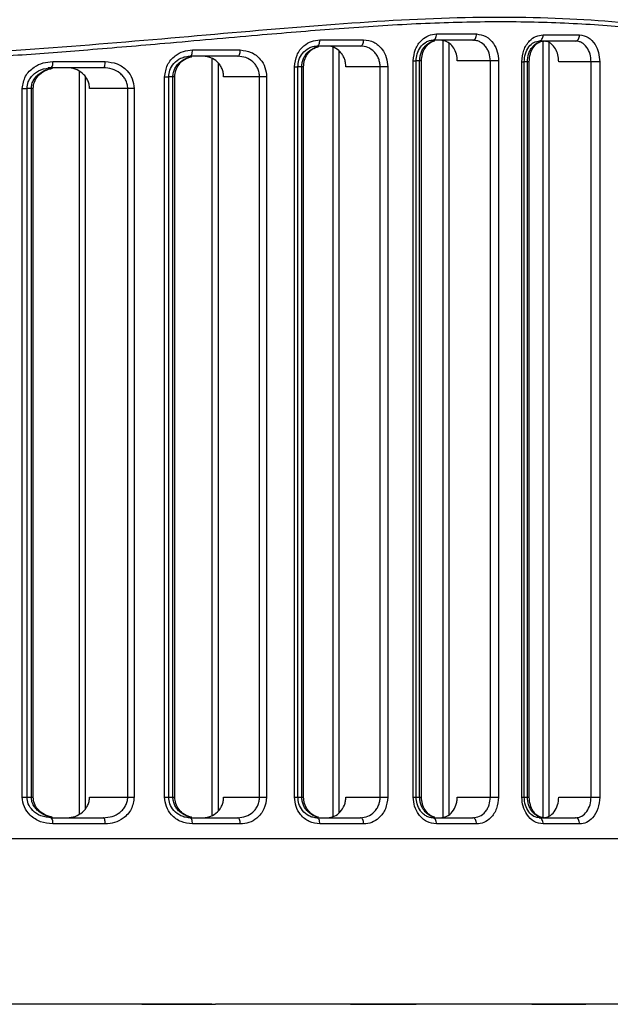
# Model space of a CAD drawing. Header units: millimetres. Extents: x -247 to 109, y -16 to 256.
# Tile 10 of 13: x 22 to 51, y 60 to 108. Entities that reach past the tile are written whole.
import ezdxf

# ---------------------------------------------------------------- set-up
doc = ezdxf.new("R2010")
doc.units = ezdxf.units.MM

msp = doc.modelspace()

# ---------------------------------------------------------------- linework, layer by layer
at = {"color": 7, "linetype": 'Continuous', "lineweight": 25}
for p, q in [((42.46, 107.123), (44.394, 107.123)), ((47.609, 107.082), (49.374, 107.082)), ((38.793, 106.541), (36.69, 106.541)), ((36.828, 106.841), (38.942, 106.841)), ((37.454, 106.483), (37.454, 69.366)), ((44.219, 106.823), (42.294, 106.823)), ((42.769, 106.805), (42.769, 69.307)), ((43.06, 106.681), (43.06, 69.464)), ((49.175, 106.782), (47.419, 106.782)), ((47.598, 106.782), (47.598, 69.307)), ((47.889, 106.701), (47.889, 69.378)), ((32.865, 106.05), (30.566, 106.05)), ((31.468, 106.05), (30.618, 106.05)), ((30.674, 106.35), (32.985, 106.35)), ((31.62, 105.942), (31.62, 69.416)), ((31.62, 105.942), (31.62, 69.416)), ((37.745, 106.307), (37.745, 69.542)), ((24.901, 105.492), (23.715, 105.492)), ((26.378, 105.492), (23.853, 105.492)), ((23.93, 105.792), (26.467, 105.792)), ((31.911, 105.736), (31.911, 69.622)), ((35.603, 70.307), (35.603, 105.541)), ((35.603, 105.541), (35.77, 105.541)), ((35.77, 70.307), (35.77, 105.541)), ((36.045, 105.541), (35.77, 105.541)), ((35.957, 70.307), (35.957, 105.541)), ((36.045, 70.307), (36.045, 105.541)), ((40.107, 105.541), (38.084, 105.541)), ((39.74, 70.307), (39.74, 105.541)), ((40.107, 105.541), (40.107, 70.307)), ((41.338, 70.307), (41.338, 105.823)), ((41.338, 105.823), (41.478, 105.823)), ((41.478, 70.307), (41.478, 105.823)), ((41.737, 105.823), (41.478, 105.823)), ((41.649, 70.307), (41.649, 105.823)), ((41.737, 70.307), (41.737, 105.823)), ((45.459, 105.823), (43.468, 105.823)), ((45.067, 70.307), (45.067, 105.823)), ((45.459, 105.823), (45.459, 70.307)), ((46.585, 70.307), (46.585, 105.782)), ((46.585, 105.782), (46.699, 105.782)), ((46.699, 70.307), (46.699, 105.782)), ((46.94, 105.783), (46.7, 105.783)), ((46.852, 70.307), (46.852, 105.783)), ((46.94, 70.307), (46.94, 105.783)), ((50.345, 105.782), (48.367, 105.782)), ((49.929, 70.307), (49.929, 105.782)), ((50.345, 105.782), (50.345, 70.307)), ((25.211, 105.309), (25.211, 69.49)), ((25.502, 105.074), (25.502, 69.725)), ((29.334, 70.307), (29.334, 105.05)), ((29.334, 105.05), (29.532, 105.05)), ((29.532, 70.307), (29.532, 105.05)), ((29.82, 105.05), (29.532, 105.05)), ((29.731, 70.307), (29.731, 105.05)), ((29.82, 70.307), (29.82, 105.05)), ((34.258, 105.05), (32.183, 105.05)), ((33.919, 70.307), (33.919, 105.05)), ((34.258, 105.05), (34.258, 70.307)), ((22.455, 70.307), (22.455, 104.492)), ((22.455, 104.492), (22.686, 104.492)), ((22.686, 70.307), (22.686, 104.492)), ((22.984, 104.492), (22.686, 104.492)), ((22.896, 70.307), (22.896, 104.492)), ((22.984, 70.307), (22.984, 104.492)), ((27.862, 104.492), (25.704, 104.492)), ((27.553, 70.307), (27.553, 104.492)), ((27.862, 104.492), (27.862, 70.307)), ((22.455, 70.307), (22.984, 70.307)), ((25.704, 70.307), (27.862, 70.307)), ((29.334, 70.307), (29.82, 70.307)), ((32.183, 70.307), (34.258, 70.307)), ((35.603, 70.307), (36.045, 70.307)), ((38.084, 70.307), (40.107, 70.307)), ((41.338, 70.307), (41.737, 70.307)), ((43.468, 70.307), (45.459, 70.307)), ((46.585, 70.307), (46.699, 70.307)), ((46.699, 70.307), (46.94, 70.307)), ((48.367, 70.307), (50.345, 70.307)), ((23.853, 69.307), (26.378, 69.307)), ((26.467, 69.007), (23.93, 69.007)), ((30.566, 69.307), (32.865, 69.307)), ((32.985, 69.007), (30.674, 69.007)), ((36.69, 69.307), (38.793, 69.307)), ((38.942, 69.007), (36.828, 69.007)), ((42.294, 69.307), (44.219, 69.307)), ((44.394, 69.007), (42.46, 69.007)), ((47.419, 69.307), (49.175, 69.307)), ((49.374, 69.007), (47.609, 69.007)), ((-53.707, 68.307), (69.611, 68.307)), ((31.615, 60.307), (20.093, 60.307)), ((29.101, 60.313), (31.172, 60.313)), ((41.219, 60.307), (31.787, 60.307)), ((39.151, 60.313), (40.987, 60.313)), ((47.058, 60.307), (41.459, 60.307)), ((49.203, 60.307), (47.061, 60.307)), ((47.839, 60.313), (49.359, 60.313)), ((55.533, 60.307), (49.668, 60.307))]:
    msp.add_line(p, q, dxfattribs=at)
at = {"color": 7, "linetype": 'Continuous', "lineweight": 25, "flags": 128}
for points in [[(42.294, 106.823), (42.326, 106.829), (42.357, 106.846), (42.386, 106.873), (42.411, 106.911), (42.432, 106.956), (42.447, 107.008), (42.456, 107.064), (42.46, 107.123)], [(44.219, 106.823), (44.253, 106.829), (44.286, 106.846), (44.316, 106.873), (44.343, 106.911), (44.364, 106.956), (44.381, 107.008), (44.391, 107.064), (44.394, 107.123)], [(47.419, 106.782), (47.456, 106.788), (47.492, 106.805), (47.525, 106.833), (47.554, 106.87), (47.577, 106.916), (47.595, 106.968), (47.606, 107.024), (47.609, 107.082)], [(49.175, 106.782), (49.214, 106.788), (49.251, 106.805), (49.286, 106.833), (49.316, 106.87), (49.341, 106.916), (49.359, 106.968), (49.37, 107.024), (49.374, 107.082)], [(36.69, 106.541), (36.717, 106.547), (36.743, 106.564), (36.767, 106.592), (36.788, 106.629), (36.805, 106.675), (36.818, 106.726), (36.826, 106.783), (36.828, 106.841)], [(38.793, 106.541), (38.822, 106.547), (38.85, 106.564), (38.876, 106.592), (38.898, 106.629), (38.917, 106.675), (38.931, 106.726), (38.939, 106.783), (38.942, 106.841)], [(30.566, 106.05), (30.587, 106.056), (30.607, 106.073), (30.626, 106.101), (30.643, 106.138), (30.656, 106.184), (30.666, 106.235), (30.672, 106.292), (30.674, 106.35)], [(32.865, 106.05), (32.889, 106.056), (32.911, 106.073), (32.932, 106.101), (32.95, 106.138), (32.965, 106.184), (32.976, 106.235), (32.983, 106.292), (32.985, 106.35)], [(26.378, 105.492), (26.395, 105.498), (26.412, 105.515), (26.427, 105.542), (26.441, 105.58), (26.452, 105.625), (26.46, 105.677), (26.465, 105.733), (26.467, 105.792)], [(26.467, 69.007), (26.465, 69.066), (26.46, 69.122), (26.452, 69.174), (26.441, 69.219), (26.427, 69.257), (26.412, 69.285), (26.395, 69.302), (26.378, 69.307)], [(30.674, 69.007), (30.672, 69.066), (30.666, 69.122), (30.656, 69.174), (30.643, 69.219), (30.626, 69.257), (30.607, 69.285), (30.587, 69.302), (30.566, 69.307)], [(32.985, 69.007), (32.983, 69.066), (32.976, 69.122), (32.965, 69.174), (32.95, 69.219), (32.932, 69.257), (32.911, 69.285), (32.889, 69.302), (32.865, 69.307)], [(36.828, 69.007), (36.826, 69.066), (36.818, 69.122), (36.805, 69.174), (36.788, 69.219), (36.767, 69.257), (36.743, 69.285), (36.717, 69.302), (36.69, 69.307)], [(38.942, 69.007), (38.939, 69.066), (38.931, 69.122), (38.917, 69.174), (38.898, 69.219), (38.876, 69.257), (38.85, 69.285), (38.822, 69.302), (38.793, 69.307)], [(42.46, 69.007), (42.456, 69.066), (42.447, 69.122), (42.432, 69.174), (42.411, 69.219), (42.386, 69.257), (42.357, 69.285), (42.326, 69.302), (42.294, 69.307)], [(44.394, 69.007), (44.391, 69.066), (44.381, 69.122), (44.364, 69.174), (44.343, 69.219), (44.316, 69.257), (44.286, 69.285), (44.253, 69.302), (44.219, 69.307)], [(47.609, 69.007), (47.606, 69.066), (47.595, 69.122), (47.577, 69.174), (47.554, 69.219), (47.525, 69.257), (47.492, 69.285), (47.456, 69.302), (47.419, 69.307)], [(49.374, 69.007), (49.37, 69.066), (49.359, 69.122), (49.341, 69.174), (49.316, 69.219), (49.286, 69.257), (49.251, 69.285), (49.214, 69.302), (49.175, 69.307)]]:
    msp.add_lwpolyline(points, dxfattribs=at)
at = {"color": 7, "linetype": 'Continuous', "lineweight": 25}
for centre, start, end in [((23.579, 105.722), 320.0749, 11.288), ((23.579, 69.077), 348.712, 39.9251)]:
    msp.add_arc(centre, 0.358, start, end, dxfattribs=at)
for points, knots in [([(-13.641, 109.501), (-12.383, 109.375), (-9.868, 109.122), (-5.981, 108.795), (-2.084, 108.536), (1.86, 108.354), (5.796, 108.261), (9.758, 108.26), (13.72, 108.353), (17.056, 108.505), (19.819, 108.675), (22.019, 108.834), (24.243, 109.017), (26.464, 109.219), (28.571, 109.427), (30.726, 109.651), (32.981, 109.894), (35.136, 110.132), (37.196, 110.358), (39.084, 110.561), (41.051, 110.761), (42.982, 110.942), (44.874, 111.097), (47.563, 111.275), (50.912, 111.385), (54.793, 111.288), (57.766, 111.003), (59.996, 110.661), (61.598, 110.353), (63.104, 110.004), (64.511, 109.624), (65.843, 109.215), (67.216, 108.743), (68.547, 108.232), (69.783, 107.71), (70.854, 107.221), (71.794, 106.764), (72.792, 106.252), (73.683, 105.77), (74.343, 105.409), (74.432, 105.368), (74.477, 105.347)], [0, 0, 0, 0, 0.031417, 0.062805, 0.094826, 0.12527, 0.15681, 0.18806, 0.21891, 0.250625, 0.267514, 0.285233, 0.303786, 0.321706, 0.339855, 0.356148, 0.375854, 0.397226, 0.411851, 0.429947, 0.447507, 0.465181, 0.483264, 0.500801, 0.542619, 0.583505, 0.62502, 0.645672, 0.666467, 0.68777, 0.708071, 0.728371, 0.750225, 0.777187, 0.801644, 0.826009, 0.850715, 0.875387, 0.917528, 0.958008, 1, 1, 1, 1]), ([(74.348, 105.133), (74.316, 105.147), (74.248, 105.176), (73.425, 105.628), (71.832, 106.489), (69.216, 107.731), (65.773, 109.049), (61.539, 110.209), (56.554, 110.981), (50.879, 111.207), (44.613, 110.899), (37.855, 110.203), (30.689, 109.383), (23.196, 108.642), (15.451, 108.104), (10.208, 108.039), (7.585, 108.007)], [0, 0, 0, 0, 0.050454, 0.106164, 0.180376, 0.255284, 0.32977, 0.404385, 0.478837, 0.552592, 0.627001, 0.701505, 0.775662, 0.850441, 0.925164, 1, 1, 1, 1]), ([(7.603, 105.814), (10.042, 105.839), (14.943, 105.891), (22.192, 106.313), (29.242, 106.89), (36.003, 107.5), (42.381, 107.946), (48.293, 107.965), (53.642, 107.521), (58.343, 106.633), (62.35, 105.476), (65.6, 104.245), (68.145, 103.091), (69.15, 102.581), (69.653, 102.327)], [0, 0, 0, 0, 0.082766, 0.166311, 0.249538, 0.332695, 0.416463, 0.499377, 0.58239, 0.66618, 0.749386, 0.832914, 0.916439, 1, 1, 1, 1]), ([(69.548, 102.102), (69.187, 102.285), (68.468, 102.651), (66.804, 103.44), (64.735, 104.321), (62.379, 105.188), (59.874, 105.951), (57.31, 106.582), (54.535, 107.098), (51.513, 107.477), (48.27, 107.682), (44.846, 107.728), (41.268, 107.615), (37.597, 107.372), (33.622, 107.041), (29.646, 106.685), (25.769, 106.355), (22.234, 106.085), (18.696, 105.858), (15.068, 105.686), (11.415, 105.58), (7, 105.535), (1.742, 105.625), (-2.921, 105.849), (-6.216, 106.064), (-8.032, 106.195), (-9.828, 106.336), (-11.672, 106.488), (-13.815, 106.673), (-15.934, 106.859), (-17.831, 107.027), (-19.547, 107.175), (-21.248, 107.313), (-23.051, 107.446), (-25.556, 107.605), (-28.769, 107.73), (-32.095, 107.693), (-34.834, 107.541), (-37.051, 107.325), (-39.149, 107.026), (-41.143, 106.655), (-42.98, 106.233), (-44.732, 105.756), (-46.482, 105.207), (-48.158, 104.604), (-49.659, 104), (-50.951, 103.432), (-52.053, 102.913), (-52.983, 102.448), (-53.425, 102.217), (-53.646, 102.102)], [0, 0, 0, 0, 0.031377, 0.062613, 0.093952, 0.125314, 0.150963, 0.175676, 0.20048, 0.225143, 0.250218, 0.275016, 0.299265, 0.323869, 0.347483, 0.375029, 0.397276, 0.417251, 0.437499, 0.458952, 0.479779, 0.499986, 0.534214, 0.569411, 0.580305, 0.591813, 0.60139, 0.612212, 0.624854, 0.640217, 0.651146, 0.660274, 0.67264, 0.683771, 0.695428, 0.722372, 0.749626, 0.767459, 0.785029, 0.802858, 0.820608, 0.838662, 0.855629, 0.874605, 0.897103, 0.91763, 0.937344, 0.958701, 0.979398, 1, 1, 1, 1]), ([(41.338, 105.823), (41.36, 106.016), (41.404, 106.403), (41.71, 106.828), (42.078, 107.078), (42.332, 107.108), (42.46, 107.123)], [0, 0, 0, 0, 0.279478, 0.558705, 0.778857, 1, 1, 1, 1]), ([(44.394, 107.123), (44.55, 107.099), (44.862, 107.051), (45.211, 106.706), (45.422, 106.277), (45.447, 105.974), (45.459, 105.823)], [0, 0, 0, 0, 0.279676, 0.55901, 0.778986, 1, 1, 1, 1]), ([(46.585, 105.782), (46.605, 105.974), (46.644, 106.357), (46.921, 106.784), (47.258, 107.037), (47.492, 107.067), (47.609, 107.082)], [0, 0, 0, 0, 0.279515, 0.558817, 0.778892, 1, 1, 1, 1]), ([(49.374, 107.082), (49.517, 107.058), (49.803, 107.01), (50.121, 106.663), (50.311, 106.234), (50.334, 105.933), (50.345, 105.782)], [0, 0, 0, 0, 0.279617, 0.558938, 0.778949, 1, 1, 1, 1]), ([(35.603, 105.541), (35.628, 105.737), (35.678, 106.129), (36.017, 106.553), (36.417, 106.798), (36.691, 106.827), (36.828, 106.841)], [0, 0, 0, 0, 0.279304, 0.558549, 0.778855, 1, 1, 1, 1]), ([(35.77, 105.541), (35.78, 105.651), (35.802, 105.888), (35.984, 106.219), (36.237, 106.429), (36.496, 106.531), (36.641, 106.541), (36.715, 106.546)], [0, 0, 0, 0, 0.201427, 0.43388, 0.699258, 0.845364, 1, 1, 1, 1]), ([(35.957, 105.541), (35.961, 105.609), (35.969, 105.746), (36.033, 105.938), (36.132, 106.115), (36.305, 106.317), (36.515, 106.444), (36.69, 106.509), (36.748, 106.515), (36.761, 106.517)], [0, 0, 0, 0, 0.143005, 0.289594, 0.428804, 0.578348, 0.866093, 0.970392, 1, 1, 1, 1]), ([(36.045, 105.541), (36.055, 105.648), (36.074, 105.868), (36.224, 106.165), (36.457, 106.412), (36.664, 106.485), (36.772, 106.523)], [0, 0, 0, 0, 0.2227703, 0.4626062, 0.7215431, 1, 1, 1, 1]), ([(38.084, 105.541), (38.081, 105.608), (38.074, 105.741), (38.019, 105.932), (37.934, 106.108), (37.783, 106.308), (37.533, 106.498), (37.3, 106.527), (37.183, 106.541)], [0, 0, 0, 0, 0.125105, 0.250558, 0.375308, 0.500884, 0.749983, 1, 1, 1, 1]), ([(39.74, 105.541), (39.737, 105.606), (39.73, 105.737), (39.674, 105.927), (39.584, 106.107), (39.422, 106.311), (39.157, 106.499), (38.915, 106.527), (38.793, 106.541)], [0, 0, 0, 0, 0.120196, 0.243507, 0.37038, 0.501223, 0.750456, 1, 1, 1, 1]), ([(38.942, 106.841), (39.111, 106.818), (39.448, 106.771), (39.831, 106.431), (40.065, 106.001), (40.093, 105.695), (40.107, 105.541)], [0, 0, 0, 0, 0.279787, 0.558946, 0.779091, 1, 1, 1, 1]), ([(41.478, 105.823), (41.487, 105.937), (41.507, 106.178), (41.676, 106.511), (41.904, 106.717), (42.133, 106.815), (42.259, 106.823), (42.324, 106.828)], [0, 0, 0, 0, 0.210196, 0.4465351, 0.7090516, 0.8509323, 1, 1, 1, 1]), ([(41.649, 105.823), (41.652, 105.889), (41.659, 106.023), (41.733, 106.278), (41.905, 106.556), (42.116, 106.71), (42.258, 106.769), (42.308, 106.789), (42.348, 106.794), (42.364, 106.796)], [0, 0, 0, 0, 0.143831, 0.290691, 0.578963, 0.867553, 0.899409, 0.958442, 1, 1, 1, 1]), ([(41.737, 105.823), (41.746, 105.935), (41.765, 106.163), (41.906, 106.461), (42.112, 106.698), (42.287, 106.769), (42.377, 106.804)], [0, 0, 0, 0, 0.2357667, 0.4800238, 0.734941, 1, 1, 1, 1]), ([(43.468, 105.823), (43.459, 105.934), (43.441, 106.157), (43.303, 106.455), (43.098, 106.681), (42.867, 106.804), (42.71, 106.817), (42.646, 106.823)], [0, 0, 0, 0, 0.211469, 0.422905, 0.635328, 0.850055, 1, 1, 1, 1]), ([(45.067, 105.823), (45.055, 105.953), (45.037, 106.15), (44.929, 106.383), (44.795, 106.577), (44.615, 106.722), (44.406, 106.809), (44.283, 106.818), (44.219, 106.823)], [0, 0, 0, 0, 0.2447421, 0.3711498, 0.5000375, 0.7227112, 0.8546221, 1, 1, 1, 1]), ([(46.699, 105.782), (46.711, 105.914), (46.734, 106.18), (46.908, 106.513), (47.158, 106.748), (47.355, 106.774), (47.454, 106.787)], [0, 0, 0, 0, 0.243523, 0.491181, 0.743026, 1, 1, 1, 1]), ([(46.852, 105.783), (46.863, 105.909), (46.88, 106.102), (46.981, 106.336), (47.067, 106.468), (47.162, 106.572), (47.27, 106.664), (47.439, 106.76), (47.578, 106.774), (47.656, 106.783)], [0, 0, 0, 0, 0.23842, 0.3663479, 0.4998276, 0.5612924, 0.6652243, 0.8115128, 1, 1, 1, 1]), ([(46.94, 105.783), (46.951, 105.912), (46.972, 106.163), (47.119, 106.466), (47.301, 106.674), (47.436, 106.734), (47.501, 106.764)], [0, 0, 0, 0, 0.271503, 0.527393, 0.76984, 1, 1, 1, 1]), ([(48.367, 105.782), (48.359, 105.895), (48.342, 106.119), (48.215, 106.419), (48.026, 106.645), (47.816, 106.765), (47.677, 106.778), (47.621, 106.782)], [0, 0, 0, 0, 0.21436, 0.428718, 0.643147, 0.857783, 1, 1, 1, 1]), ([(49.929, 105.782), (49.918, 105.909), (49.897, 106.164), (49.73, 106.497), (49.524, 106.687), (49.33, 106.77), (49.227, 106.778), (49.175, 106.782)], [0, 0, 0, 0, 0.240739, 0.48737, 0.739983, 0.869217, 1, 1, 1, 1]), ([(29.334, 105.05), (29.363, 105.251), (29.42, 105.651), (29.8, 106.071), (30.233, 106.309), (30.527, 106.336), (30.674, 106.35)], [0, 0, 0, 0, 0.279038, 0.55841, 0.779002, 1, 1, 1, 1]), ([(29.532, 105.05), (29.543, 105.16), (29.567, 105.398), (29.774, 105.73), (30.056, 105.937), (30.343, 106.039), (30.503, 106.05), (30.585, 106.055)], [0, 0, 0, 0, 0.196766, 0.4266995, 0.6939426, 0.8425789, 1, 1, 1, 1]), ([(29.731, 105.05), (29.736, 105.12), (29.746, 105.262), (29.822, 105.459), (29.937, 105.637), (30.133, 105.836), (30.367, 105.958), (30.558, 106.021), (30.621, 106.026), (30.633, 106.027)], [0, 0, 0, 0, 0.142424, 0.289583, 0.427904, 0.578507, 0.866436, 0.974574, 1, 1, 1, 1]), ([(29.82, 105.05), (29.83, 105.156), (29.851, 105.378), (30.022, 105.676), (30.288, 105.923), (30.522, 105.995), (30.643, 106.033)], [0, 0, 0, 0, 0.218038, 0.455726, 0.716175, 1, 1, 1, 1]), ([(32.183, 105.05), (32.179, 105.118), (32.172, 105.254), (32.109, 105.448), (32.014, 105.624), (31.845, 105.824), (31.571, 106.009), (31.321, 106.037), (31.195, 106.05)], [0, 0, 0, 0, 0.12488, 0.250504, 0.374801, 0.500798, 0.750015, 1, 1, 1, 1]), ([(33.919, 105.05), (33.915, 105.119), (33.906, 105.258), (33.838, 105.453), (33.734, 105.631), (33.552, 105.83), (33.26, 106.011), (32.997, 106.037), (32.865, 106.05)], [0, 0, 0, 0, 0.124142, 0.250891, 0.372329, 0.501103, 0.750368, 1, 1, 1, 1]), ([(32.985, 106.35), (33.166, 106.328), (33.528, 106.283), (33.948, 105.95), (34.21, 105.518), (34.242, 105.206), (34.258, 105.05)], [0, 0, 0, 0, 0.2800082, 0.5592051, 0.7792951, 1, 1, 1, 1]), ([(22.455, 104.492), (22.49, 104.698), (22.558, 105.112), (22.987, 105.525), (23.458, 105.753), (23.773, 105.779), (23.93, 105.792)], [0, 0, 0, 0, 0.2786559, 0.5584491, 0.7795391, 1, 1, 1, 1]), ([(22.686, 104.492), (22.698, 104.602), (22.718, 104.776), (22.835, 104.99), (23.017, 105.209), (23.361, 105.439), (23.691, 105.477), (23.867, 105.497)], [0, 0, 0, 0, 0.1906116, 0.2995703, 0.4191832, 0.6895099, 1, 1, 1, 1]), ([(22.984, 104.492), (22.996, 104.598), (23.021, 104.824), (23.221, 105.124), (23.526, 105.369), (23.787, 105.439), (23.923, 105.475)], [0, 0, 0, 0, 0.21179, 0.447727, 0.710908, 1, 1, 1, 1]), ([(25.704, 104.492), (25.7, 104.561), (25.691, 104.701), (25.618, 104.899), (25.51, 105.077), (25.32, 105.275), (25.02, 105.453), (24.751, 105.479), (24.617, 105.492)], [0, 0, 0, 0, 0.124587, 0.250429, 0.374082, 0.500782, 0.750296, 1, 1, 1, 1]), ([(27.553, 104.492), (27.548, 104.563), (27.538, 104.708), (27.456, 104.908), (27.334, 105.088), (27.127, 105.284), (26.803, 105.455), (26.519, 105.48), (26.378, 105.492)], [0, 0, 0, 0, 0.123515, 0.250905, 0.371191, 0.501141, 0.750304, 1, 1, 1, 1]), ([(26.467, 105.792), (26.661, 105.771), (27.048, 105.728), (27.508, 105.405), (27.806, 104.971), (27.843, 104.652), (27.862, 104.492)], [0, 0, 0, 0, 0.280191, 0.559665, 0.779583, 1, 1, 1, 1]), ([(22.896, 104.492), (22.902, 104.565), (22.914, 104.714), (23.007, 104.917), (23.143, 105.097), (23.369, 105.288), (23.624, 105.425), (23.823, 105.446), (23.877, 105.452)], [0, 0, 0, 0, 0.145665, 0.298357, 0.43907, 0.595444, 0.89073, 1, 1, 1, 1]), ([(23.93, 69.007), (23.73, 69.028), (23.331, 69.07), (22.846, 69.385), (22.519, 69.818), (22.476, 70.144), (22.455, 70.307)], [0, 0, 0, 0, 0.279096, 0.558722, 0.779537, 1, 1, 1, 1]), ([(23.867, 69.302), (23.691, 69.323), (23.361, 69.36), (22.969, 69.622), (22.727, 69.953), (22.699, 70.196), (22.686, 70.307)], [0, 0, 0, 0, 0.309786, 0.580108, 0.808657, 1, 1, 1, 1]), ([(23.877, 69.347), (23.822, 69.353), (23.622, 69.375), (23.367, 69.513), (23.141, 69.704), (23.006, 69.884), (22.914, 70.086), (22.902, 70.235), (22.896, 70.307)], [0, 0, 0, 0, 0.110109, 0.406506, 0.562769, 0.703493, 0.855182, 1, 1, 1, 1]), ([(23.923, 69.324), (23.786, 69.36), (23.525, 69.43), (23.22, 69.676), (23.021, 69.976), (22.996, 70.201), (22.984, 70.307)], [0, 0, 0, 0, 0.289993, 0.553582, 0.78876, 1, 1, 1, 1]), ([(24.617, 69.307), (24.751, 69.32), (25.02, 69.346), (25.319, 69.524), (25.509, 69.721), (25.618, 69.899), (25.691, 70.097), (25.7, 70.237), (25.704, 70.307)], [0, 0, 0, 0, 0.249561, 0.498598, 0.625232, 0.748908, 0.875058, 1, 1, 1, 1]), ([(26.378, 69.307), (26.52, 69.32), (26.803, 69.344), (27.128, 69.516), (27.335, 69.712), (27.457, 69.892), (27.538, 70.092), (27.548, 70.236), (27.553, 70.307)], [0, 0, 0, 0, 0.249983, 0.499597, 0.629507, 0.749823, 0.876819, 1, 1, 1, 1]), ([(27.862, 70.307), (27.831, 70.104), (27.771, 69.698), (27.374, 69.279), (26.924, 69.047), (26.619, 69.021), (26.467, 69.007)], [0, 0, 0, 0, 0.27893, 0.558352, 0.779136, 1, 1, 1, 1]), ([(30.674, 69.007), (30.487, 69.03), (30.114, 69.074), (29.671, 69.402), (29.387, 69.834), (29.352, 70.149), (29.334, 70.307)], [0, 0, 0, 0, 0.2801105, 0.5594875, 0.7795186, 1, 1, 1, 1]), ([(30.585, 69.302), (30.503, 69.308), (30.343, 69.318), (30.056, 69.42), (29.774, 69.627), (29.567, 69.959), (29.543, 70.197), (29.532, 70.307)], [0, 0, 0, 0, 0.157083, 0.305877, 0.572959, 0.802792, 1, 1, 1, 1]), ([(30.633, 69.33), (30.621, 69.331), (30.558, 69.337), (30.367, 69.4), (30.132, 69.522), (29.936, 69.722), (29.822, 69.9), (29.746, 70.096), (29.736, 70.238), (29.731, 70.307)], [0, 0, 0, 0, 0.025699, 0.1340481, 0.4221164, 0.5726838, 0.7110472, 0.8578609, 1, 1, 1, 1]), ([(30.643, 69.325), (30.521, 69.363), (30.288, 69.435), (30.022, 69.682), (29.851, 69.98), (29.83, 70.202), (29.82, 70.307)], [0, 0, 0, 0, 0.284087, 0.544765, 0.782442, 1, 1, 1, 1]), ([(31.195, 69.307), (31.32, 69.321), (31.571, 69.348), (31.844, 69.533), (32.013, 69.733), (32.109, 69.909), (32.172, 70.103), (32.179, 70.239), (32.183, 70.307)], [0, 0, 0, 0, 0.249525, 0.498718, 0.62466, 0.748993, 0.874841, 1, 1, 1, 1]), ([(32.865, 69.307), (32.997, 69.321), (33.26, 69.347), (33.553, 69.528), (33.735, 69.727), (33.839, 69.905), (33.906, 70.1), (33.915, 70.239), (33.919, 70.307)], [0, 0, 0, 0, 0.250146, 0.499438, 0.628171, 0.749635, 0.8761, 1, 1, 1, 1]), ([(34.258, 70.307), (34.232, 70.11), (34.18, 69.714), (33.828, 69.291), (33.413, 69.049), (33.128, 69.021), (32.985, 69.007)], [0, 0, 0, 0, 0.279229, 0.558458, 0.778869, 1, 1, 1, 1]), ([(36.828, 69.007), (36.654, 69.031), (36.306, 69.077), (35.901, 69.413), (35.649, 69.844), (35.618, 70.153), (35.603, 70.307)], [0, 0, 0, 0, 0.27987, 0.559112, 0.779224, 1, 1, 1, 1]), ([(36.715, 69.302), (36.641, 69.307), (36.497, 69.317), (36.238, 69.419), (35.985, 69.629), (35.802, 69.96), (35.78, 70.197), (35.77, 70.307)], [0, 0, 0, 0, 0.154085, 0.3003344, 0.5656382, 0.7979498, 1, 1, 1, 1]), ([(36.761, 69.332), (36.748, 69.333), (36.69, 69.339), (36.514, 69.405), (36.304, 69.533), (36.132, 69.734), (36.033, 69.911), (35.969, 70.103), (35.961, 70.24), (35.957, 70.307)], [0, 0, 0, 0, 0.029695, 0.134319, 0.422042, 0.571613, 0.710923, 0.857227, 1, 1, 1, 1]), ([(36.771, 69.326), (36.664, 69.364), (36.457, 69.437), (36.223, 69.685), (36.073, 69.981), (36.054, 70.201), (36.045, 70.307)], [0, 0, 0, 0, 0.278984, 0.537899, 0.777861, 1, 1, 1, 1]), ([(37.183, 69.307), (37.3, 69.322), (37.532, 69.351), (37.832, 69.575), (38, 69.853), (38.074, 70.107), (38.081, 70.241), (38.084, 70.307)], [0, 0, 0, 0, 0.249844, 0.499411, 0.748568, 0.875045, 1, 1, 1, 1]), ([(38.793, 69.307), (38.915, 69.321), (39.158, 69.349), (39.423, 69.538), (39.584, 69.742), (39.674, 69.922), (39.73, 70.112), (39.737, 70.243), (39.74, 70.307)], [0, 0, 0, 0, 0.250113, 0.499256, 0.629954, 0.756699, 0.879899, 1, 1, 1, 1]), ([(40.107, 70.307), (40.084, 70.113), (40.039, 69.724), (39.722, 69.299), (39.34, 69.051), (39.075, 69.022), (38.942, 69.007)], [0, 0, 0, 0, 0.27943, 0.558627, 0.778833, 1, 1, 1, 1]), ([(42.46, 69.007), (42.298, 69.031), (41.975, 69.079), (41.605, 69.421), (41.379, 69.851), (41.352, 70.155), (41.338, 70.307)], [0, 0, 0, 0, 0.279726, 0.559111, 0.779049, 1, 1, 1, 1]), ([(42.324, 69.302), (42.26, 69.307), (42.133, 69.315), (41.957, 69.391), (41.805, 69.501), (41.645, 69.682), (41.507, 69.951), (41.487, 70.193), (41.478, 70.307)], [0, 0, 0, 0, 0.148355, 0.290336, 0.425312, 0.553997, 0.789595, 1, 1, 1, 1]), ([(42.364, 69.335), (42.347, 69.337), (42.307, 69.341), (42.257, 69.362), (42.115, 69.421), (41.904, 69.575), (41.733, 69.854), (41.659, 70.108), (41.652, 70.241), (41.649, 70.307)], [0, 0, 0, 0, 0.041406, 0.100642, 0.13271, 0.421294, 0.709804, 0.856391, 1, 1, 1, 1]), ([(42.376, 69.326), (42.287, 69.363), (42.111, 69.433), (41.905, 69.67), (41.764, 69.968), (41.746, 70.196), (41.737, 70.307)], [0, 0, 0, 0, 0.265201, 0.519708, 0.76466, 1, 1, 1, 1]), ([(42.646, 69.307), (42.754, 69.322), (42.968, 69.352), (43.242, 69.58), (43.392, 69.858), (43.458, 70.11), (43.465, 70.242), (43.468, 70.307)], [0, 0, 0, 0, 0.249778, 0.499312, 0.74837, 0.874906, 1, 1, 1, 1]), ([(44.219, 69.307), (44.33, 69.322), (44.551, 69.351), (44.788, 69.544), (44.929, 69.748), (45.037, 69.981), (45.055, 70.178), (45.067, 70.307)], [0, 0, 0, 0, 0.250322, 0.499701, 0.628634, 0.755101, 1, 1, 1, 1]), ([(45.459, 70.307), (45.439, 70.115), (45.399, 69.731), (45.113, 69.304), (44.763, 69.052), (44.517, 69.022), (44.394, 69.007)], [0, 0, 0, 0, 0.279489, 0.55877, 0.778869, 1, 1, 1, 1]), ([(47.609, 69.007), (47.461, 69.032), (47.164, 69.08), (46.826, 69.426), (46.622, 69.855), (46.597, 70.156), (46.585, 70.307)], [0, 0, 0, 0, 0.279638, 0.558979, 0.778971, 1, 1, 1, 1]), ([(47.454, 69.302), (47.355, 69.316), (47.159, 69.342), (46.908, 69.576), (46.734, 69.909), (46.711, 70.175), (46.699, 70.307)], [0, 0, 0, 0, 0.256655, 0.5086, 0.756035, 1, 1, 1, 1]), ([(47.656, 69.307), (47.578, 69.316), (47.439, 69.33), (47.27, 69.426), (47.161, 69.518), (47.067, 69.623), (46.981, 69.755), (46.88, 69.988), (46.863, 70.182), (46.852, 70.307)], [0, 0, 0, 0, 0.188578, 0.334971, 0.439022, 0.50062, 0.63395, 0.761753, 1, 1, 1, 1]), ([(47.5, 69.327), (47.435, 69.356), (47.301, 69.416), (47.119, 69.624), (46.972, 69.927), (46.951, 70.178), (46.94, 70.307)], [0, 0, 0, 0, 0.230104, 0.472593, 0.728838, 1, 1, 1, 1]), ([(47.621, 69.307), (47.719, 69.322), (47.915, 69.352), (48.162, 69.583), (48.333, 69.914), (48.355, 70.176), (48.367, 70.307)], [0, 0, 0, 0, 0.250054, 0.499886, 0.749229, 1, 1, 1, 1]), ([(49.175, 69.307), (49.227, 69.311), (49.33, 69.319), (49.524, 69.403), (49.73, 69.593), (49.897, 69.925), (49.918, 70.181), (49.929, 70.307)], [0, 0, 0, 0, 0.130783, 0.260017, 0.51263, 0.759261, 1, 1, 1, 1]), ([(50.345, 70.307), (50.327, 70.116), (50.29, 69.734), (50.031, 69.307), (49.712, 69.053), (49.487, 69.022), (49.374, 69.007)], [0, 0, 0, 0, 0.279545, 0.558845, 0.778901, 1, 1, 1, 1]), ([(28.228, 60.307), (28.375, 60.308), (28.67, 60.31), (28.957, 60.312), (29.101, 60.313)], [0, 0, 0, 0, 0.50023, 1, 1, 1, 1]), ([(29.593, 60.307), (29.493, 60.307), (29.332, 60.307), (29.05, 60.307), (28.945, 60.307)], [0, 0, 0, 0, 0.626407, 1, 1, 1, 1]), ([(31.172, 60.313), (31.302, 60.312), (31.562, 60.31), (31.712, 60.308), (31.787, 60.307)], [0, 0, 0, 0, 0.499974, 1, 1, 1, 1]), ([(38.306, 60.307), (38.456, 60.308), (38.758, 60.31), (39.02, 60.312), (39.151, 60.313)], [0, 0, 0, 0, 0.50023, 1, 1, 1, 1]), ([(40.987, 60.313), (41.098, 60.312), (41.321, 60.31), (41.413, 60.308), (41.459, 60.307)], [0, 0, 0, 0, 0.499974, 1, 1, 1, 1]), ([(41.459, 60.307), (41.483, 60.307), (41.525, 60.307), (41.313, 60.307), (41.219, 60.307)], [0, 0, 0, 0, 0.559274, 1, 1, 1, 1]), ([(42.388, 60.307), (42.273, 60.307), (42.044, 60.307), (42.044, 60.307), (42.044, 60.307)], [0, 0, 0, 0, 0.500444, 1, 1, 1, 1]), ([(47.058, 60.307), (47.205, 60.308), (47.5, 60.31), (47.726, 60.312), (47.839, 60.313)], [0, 0, 0, 0, 0.50023, 1, 1, 1, 1]), ([(49.668, 60.307), (49.645, 60.307), (49.603, 60.307), (49.325, 60.307), (49.203, 60.307)], [0, 0, 0, 0, 0.559274, 1, 1, 1, 1]), ([(49.359, 60.313), (49.446, 60.312), (49.622, 60.31), (49.653, 60.308), (49.668, 60.307)], [0, 0, 0, 0, 0.499974, 1, 1, 1, 1])]:
    msp.add_open_spline(points, degree=3, knots=knots, dxfattribs=at)

doc.saveas('drawing.dxf')
